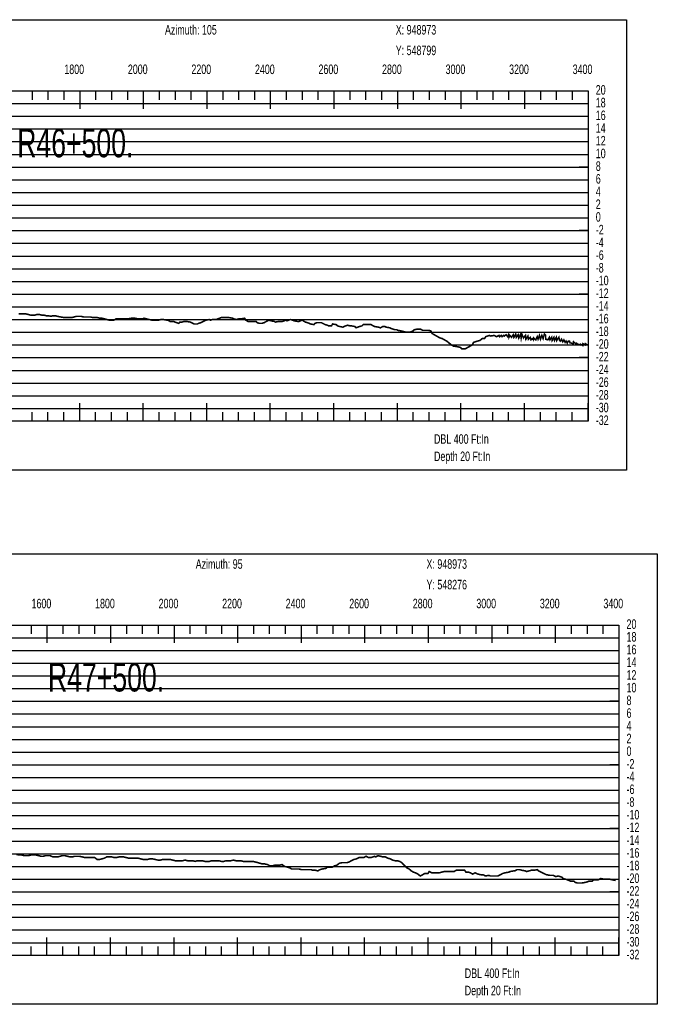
# Model space of a CAD drawing. Header units: inches. Extents: x 471865 to 538526, y 1054316 to 1102451.
# Tile 36 of 131: x 493082 to 495089, y 1070451 to 1073551. Entities that reach past the tile are written whole.
import ezdxf

# ---------------------------------------------------------------- set-up
doc = ezdxf.new("R2010")
doc.units = ezdxf.units.IN
doc.header["$MEASUREMENT"] = 0
for name, color, linetype in [('LABELS', 7, 'Continuous'), ('X_Gr1', 7, 'Continuous'), ('XSECTION', 7, 'Continuous')]:
    doc.layers.add(name, color=color, linetype=linetype)
doc.styles.get("Standard").update_dxf_attribs({"font": 'arial.ttf'})

msp = doc.modelspace()

# ---------------------------------------------------------------- linework, layer by layer
at = {"layer": 'X_Gr1', "color": 6, "linetype": 'Continuous', "lineweight": 18, "true_color": 0xff00ff, "transparency": 33554687, "const_width": 5}
for points in [[(493079.5, 1072624.8), (493086.3, 1072624.8), (493093.5, 1072624.8), (493101.2, 1072624.8), (493109, 1072622.8), (493116.4, 1072620.8), (493123.7, 1072620.8), (493130.5, 1072620.8), (493137.4, 1072622.8), (493144.2, 1072622.8), (493151.1, 1072620.8), (493158.3, 1072620.8), (493165.7, 1072618.8), (493173, 1072618.8), (493180, 1072616.8), (493186.8, 1072618.8), (493194.1, 1072618.8), (493201.3, 1072616.8), (493212, 1072614.8), (493222.8, 1072612.8), (493230.8, 1072612.8), (493238.7, 1072612.8), (493246, 1072612.8), (493253.2, 1072614.8), (493260.9, 1072616.8), (493268.9, 1072616.8), (493276.4, 1072616.8), (493283.3, 1072614.8), (493290.3, 1072614.8), (493297.6, 1072614.8), (493305.4, 1072614.8), (493313, 1072612.8), (493324, 1072612.8), (493327.6, 1072612.8), (493334.6, 1072610.8), (493342.1, 1072610.8), (493349.7, 1072608.8), (493357, 1072606.8), (493364.2, 1072604.8), (493371.3, 1072604.8), (493378.6, 1072604.8), (493385.7, 1072608.8), (493396.5, 1072608.8), (493400.4, 1072608.8), (493408, 1072608.8), (493415.7, 1072608.8), (493422.8, 1072608.8), (493433.3, 1072610.8), (493437.1, 1072610.8), (493445, 1072610.8), (493456.4, 1072608.8), (493460, 1072608.8), (493470.1, 1072608.8), (493473.7, 1072610.8), (493481.5, 1072608.8), (493490.2, 1072606.8), (493498.3, 1072604.8), (493505.3, 1072604.8), (493511.9, 1072604.8), (493519, 1072604.8), (493527, 1072606.8), (493535.1, 1072606.8), (493545.9, 1072604.8), (493549.2, 1072604.8), (493555.6, 1072600.8), (493566.9, 1072600.8), (493571.1, 1072598.8), (493583.3, 1072594.8), (493587, 1072598.8), (493593.7, 1072598.8), (493600.4, 1072600.8), (493607.7, 1072600.8), (493619.5, 1072598.8), (493623.5, 1072596.8), (493631.1, 1072592.8), (493641.9, 1072592.8), (493645.4, 1072594.8), (493652.6, 1072596.8), (493660.3, 1072600.8), (493668.1, 1072604.8), (493679, 1072606.8), (493682.4, 1072604.8), (493689.5, 1072606.8), (493701.5, 1072606.8), (493705.6, 1072608.8), (493716.8, 1072612.8), (493720.3, 1072612.8), (493727.4, 1072612.8), (493734.9, 1072612.8), (493742.3, 1072612.8), (493753.3, 1072610.8), (493757, 1072608.8), (493764.3, 1072606.8), (493771.8, 1072608.8), (493779.2, 1072608.8), (493790.4, 1072610.8), (493794.1, 1072604.8), (493801.2, 1072600.8), (493811.9, 1072600.8), (493815.5, 1072600.8), (493826.4, 1072600.8), (493830, 1072596.8), (493837.2, 1072594.8), (493844.5, 1072594.8), (493851.6, 1072596.8), (493862.6, 1072602.8), (493866.2, 1072604.8), (493873.2, 1072602.8), (493883.8, 1072600.8), (493887.3, 1072598.8), (493898.1, 1072600.8), (493901.7, 1072600.8), (493909.2, 1072600.8), (493920.3, 1072604.8), (493923.7, 1072602.8), (493934.2, 1072606.8), (493941.8, 1072604.8), (493945.7, 1072602.8), (493957.8, 1072600.8), (493961.4, 1072600.8), (493971.5, 1072604.8), (493978.1, 1072600.8), (493981.6, 1072598.8), (493993.7, 1072594.8), (493997.8, 1072592.8), (494008.7, 1072590.8), (494011.8, 1072594.8), (494017.8, 1072596.8), (494028.3, 1072596.8), (494032.2, 1072596.8), (494044.1, 1072590.8), (494051.3, 1072588.8), (494054.6, 1072586.8), (494063.9, 1072586.8), (494067.2, 1072592.8), (494078.6, 1072590.8), (494082.7, 1072586.8), (494090.1, 1072584.8), (494100, 1072582.8), (494103.2, 1072584.8), (494114.5, 1072588.8), (494122.7, 1072586.8), (494126.7, 1072586.8), (494137.6, 1072584.8), (494141, 1072580.8), (494152, 1072584.8), (494159.8, 1072586.8), (494163.6, 1072590.8), (494174.6, 1072590.8), (494181.5, 1072590.8), (494188.3, 1072590.8), (494195.5, 1072586.8), (494199.4, 1072584.8), (494210.9, 1072582.8), (494218.2, 1072580.8), (494225.2, 1072584.8), (494232.1, 1072584.8), (494235.6, 1072582.8), (494247.2, 1072580.8), (494251.2, 1072578.8), (494262.3, 1072574.8), (494269.2, 1072574.8), (494272.7, 1072572.8), (494283.9, 1072570.8), (494291.8, 1072568.8), (494299.5, 1072566.8), (494306.8, 1072566.8), (494310.3, 1072566.8), (494320.7, 1072570.8), (494324.3, 1072574.8), (494335.9, 1072576.8), (494343.6, 1072576.8), (494350.6, 1072572.8), (494356.9, 1072572.8), (494363.2, 1072572.8), (494369.9, 1072572.8), (494377, 1072570.8), (494380.5, 1072562.8), (494391.1, 1072556.8), (494398.1, 1072552.8), (494405.2, 1072548.8), (494412.4, 1072546.8), (494415.9, 1072544.8), (494426.7, 1072538.8), (494434, 1072532.8), (494441.2, 1072526.8), (494448.1, 1072522.8), (494451.5, 1072522.8), (494462.3, 1072520.8), (494470, 1072518.8), (494474, 1072514.8), (494485.3, 1072514.8), (494488.9, 1072516.8), (494499.7, 1072522.8), (494507.1, 1072526.8), (494511.1, 1072534.8), (494523, 1072538.8), (494530.8, 1072540.8), (494538.2, 1072546.8), (494545.5, 1072546.8), (494549.3, 1072552.8), (494560.8, 1072556.8), (494564.6, 1072554.8), (494575.8, 1072556.8), (494583.4, 1072552.8), (494590.8, 1072556.8), (494593, 1072552.8), (494598.1, 1072556.8), (494600.5, 1072552.8), (494605.6, 1072556.8), (494607.7, 1072554.8), (494613.4, 1072558.8), (494618.4, 1072552.8), (494621.2, 1072558.8), (494622.3, 1072550.8), (494625, 1072556.8), (494630.2, 1072550.8), (494636, 1072558.8), (494638, 1072550.8), (494643.6, 1072560.8), (494645.6, 1072550.8), (494651.4, 1072558.8), (494653.3, 1072548.8), (494659.2, 1072560.8), (494660.8, 1072548.8), (494663, 1072560.8), (494668.1, 1072548.8), (494674.4, 1072556.8), (494675.7, 1072544.8), (494682.1, 1072554.8), (494683.6, 1072544.8), (494689.4, 1072550.8), (494691.8, 1072542.8), (494696.7, 1072546.8), (494699.5, 1072542.8), (494700.4, 1072548.8), (494706.8, 1072542.8), (494711.3, 1072552.8), (494713.9, 1072544.8), (494718.4, 1072556.8), (494721.5, 1072544.8), (494725.9, 1072556.8), (494729.9, 1072546.8), (494733.9, 1072560.8), (494737.9, 1072556.8), (494738.1, 1072544.8), (494745, 1072542.8), (494749.5, 1072550.8), (494751.4, 1072542.8), (494756.8, 1072550.8), (494758.3, 1072540.8), (494763.9, 1072550.8), (494765.8, 1072540.8), (494771.4, 1072550.8), (494772.7, 1072540.8), (494779.5, 1072550.8), (494781.7, 1072540.8), (494784.9, 1072538.8), (494787.7, 1072544.8), (494791.9, 1072536.8), (494795.4, 1072542.8), (494799.3, 1072534.8), (494802.2, 1072538.8), (494805.9, 1072532.8), (494809.1, 1072538.8), (494812.9, 1072538.8), (494814.8, 1072532.8), (494817.9, 1072532.8), (494824.5, 1072530.8), (494825.6, 1072536.8), (494832, 1072530.8), (494833.9, 1072532.8), (494839.7, 1072528.8), (494841.3, 1072528.8), (494847.3, 1072526.8), (494848, 1072528.8), (494854.7, 1072524.8), (494855.2, 1072530.8), (494861.9, 1072526.8), (494863, 1072530.8), (494869.2, 1072526.8), (494871.3, 1072526.8)], [(493071.9, 1070922.9), (493079.9, 1070920.9), (493088.2, 1070920.9), (493096.3, 1070918.9), (493103.9, 1070918.9), (493110.8, 1070918.9), (493117.6, 1070920.9), (493125, 1070920.9), (493133.4, 1070920.9), (493142, 1070918.9), (493149.8, 1070916.9), (493156.5, 1070916.9), (493162.9, 1070918.9), (493170, 1070918.9), (493178.2, 1070918.9), (493187, 1070914.9), (493195.2, 1070914.9), (493202.4, 1070914.9), (493209.1, 1070916.9), (493216.3, 1070918.9), (493224.4, 1070918.9), (493233.1, 1070916.9), (493241.4, 1070914.9), (493248.6, 1070914.9), (493255.2, 1070916.9), (493262.5, 1070916.9), (493270.9, 1070916.9), (493279.6, 1070914.9), (493287.7, 1070912.9), (493295.1, 1070912.9), (493302.4, 1070912.9), (493310.1, 1070912.9), (493318.1, 1070912.9), (493326.3, 1070906.9), (493334, 1070906.9), (493341.3, 1070908.9), (493348.7, 1070910.9), (493356.4, 1070914.9), (493364.4, 1070914.9), (493372.5, 1070914.9), (493380.3, 1070912.9), (493387.5, 1070912.9), (493394.4, 1070914.9), (493401.5, 1070914.9), (493409.6, 1070914.9), (493418.1, 1070912.9), (493426, 1070910.9), (493432.9, 1070910.9), (493439.5, 1070910.9), (493446.7, 1070910.9), (493454.9, 1070910.9), (493463.5, 1070908.9), (493471.4, 1070906.9), (493478.3, 1070906.9), (493484.9, 1070906.9), (493492, 1070908.9), (493500.4, 1070908.9), (493509.2, 1070906.9), (493517.5, 1070904.9), (493525.1, 1070904.9), (493532.4, 1070906.9), (493540.1, 1070906.9), (493548.1, 1070906.9), (493556.3, 1070906.9), (493564.3, 1070904.9), (493572.2, 1070902.9), (493579.9, 1070902.9), (493587.5, 1070902.9), (493595, 1070902.9), (493602.8, 1070904.9), (493610.8, 1070902.9), (493619.1, 1070902.9), (493627, 1070902.9), (493634.4, 1070900.9), (493641.6, 1070902.9), (493649.1, 1070902.9), (493656.9, 1070902.9), (493664.9, 1070900.9), (493672.5, 1070900.9), (493679.7, 1070900.9), (493686.6, 1070902.9), (493693.7, 1070902.9), (493701.1, 1070902.9), (493709.2, 1070902.9), (493717.3, 1070900.9), (493724.8, 1070900.9), (493732, 1070902.9), (493739.4, 1070902.9), (493747.2, 1070902.9), (493755.1, 1070904.9), (493762.9, 1070902.9), (493770.6, 1070902.9), (493778.2, 1070902.9), (493786.1, 1070900.9), (493793.8, 1070900.9), (493801.1, 1070900.9), (493808.6, 1070900.9), (493816.5, 1070900.9), (493824.5, 1070898.9), (493832, 1070896.9), (493838.9, 1070894.9), (493845.9, 1070892.9), (493853.6, 1070892.9), (493862, 1070890.9), (493870.2, 1070886.9), (493877.8, 1070886.9), (493885.1, 1070888.9), (493892.4, 1070888.9), (493900.1, 1070888.9), (493908.2, 1070890.9), (493916.5, 1070884.9), (493924.4, 1070882.9), (493931.5, 1070880.9), (493938.4, 1070876.9), (493945.6, 1070876.9), (493953.4, 1070876.9), (493961.4, 1070876.9), (493969.1, 1070874.9), (493976.5, 1070874.9), (493983.7, 1070874.9), (493990.9, 1070874.9), (493998.3, 1070874.9), (494005.8, 1070872.9), (494013.4, 1070872.9), (494020.7, 1070870.9), (494027.5, 1070874.9), (494034.6, 1070876.9), (494046.2, 1070878.9), (494050.4, 1070882.9), (494058.6, 1070882.9), (494066.3, 1070882.9), (494073.6, 1070886.9), (494080.7, 1070888.9), (494088.5, 1070894.9), (494096.9, 1070896.9), (494104.9, 1070896.9), (494112.3, 1070896.9), (494119.2, 1070898.9), (494126.3, 1070902.9), (494134.2, 1070906.9), (494142.6, 1070908.9), (494150.7, 1070912.9), (494158, 1070912.9), (494165.1, 1070912.9), (494172.5, 1070916.9), (494180.3, 1070912.9), (494188.2, 1070912.9), (494199.5, 1070916.9), (494203.2, 1070914.9), (494210.5, 1070918.9), (494218, 1070916.9), (494225.7, 1070914.9), (494233.3, 1070914.9), (494241, 1070910.9), (494248.7, 1070908.9), (494256.4, 1070904.9), (494264, 1070902.9), (494271.2, 1070902.9), (494278.2, 1070900.9), (494285.1, 1070896.9), (494292.5, 1070888.9), (494300.5, 1070880.9), (494308.1, 1070876.9), (494315.1, 1070870.9), (494321.7, 1070866.9), (494328.5, 1070864.9), (494335.8, 1070860.9), (494343.3, 1070854.9), (494350.6, 1070858.9), (494357.4, 1070862.9), (494367.6, 1070862.9), (494371.3, 1070868.9), (494379.3, 1070864.9), (494387.8, 1070864.9), (494395.8, 1070864.9), (494403.2, 1070864.9), (494410.4, 1070866.9), (494418, 1070868.9), (494426.1, 1070868.9), (494434.4, 1070868.9), (494442.2, 1070868.9), (494449.5, 1070868.9), (494456.4, 1070872.9), (494463.5, 1070872.9), (494470.9, 1070872.9), (494482.9, 1070872.9), (494487.1, 1070866.9), (494494.6, 1070866.9), (494501.2, 1070864.9), (494508, 1070860.9), (494515.7, 1070864.9), (494524.7, 1070860.9), (494533.3, 1070858.9), (494541.1, 1070858.9), (494548.3, 1070854.9), (494559.5, 1070856.9), (494563.7, 1070854.9), (494571.8, 1070854.9), (494579.8, 1070854.9), (494587.7, 1070854.9), (494595.3, 1070858.9), (494602.9, 1070862.9), (494610.3, 1070864.9), (494621.6, 1070866.9), (494625.6, 1070868.9), (494636.9, 1070870.9), (494640.6, 1070870.9), (494647.9, 1070874.9), (494655.3, 1070874.9), (494662.9, 1070872.9), (494674.1, 1070870.9), (494677.9, 1070868.9), (494685.2, 1070870.9), (494692.8, 1070872.9), (494700.6, 1070872.9), (494712, 1070874.9), (494715.9, 1070870.9), (494723.8, 1070866.9), (494732.1, 1070862.9), (494740.3, 1070858.9), (494751.6, 1070856.9), (494755.2, 1070856.9), (494762.1, 1070856.9), (494769.4, 1070852.9), (494777.4, 1070854.9), (494789.3, 1070850.9), (494793, 1070846.9), (494800.2, 1070844.9), (494811.6, 1070840.9), (494815.5, 1070838.9), (494826.9, 1070838.9), (494830.6, 1070834.9), (494837.5, 1070832.9), (494844.6, 1070832.9), (494852.3, 1070832.9), (494863.4, 1070834.9), (494870.4, 1070836.9), (494873.8, 1070838.9), (494884.9, 1070838.9), (494888.7, 1070842.9), (494899.6, 1070842.9), (494903.4, 1070842.9), (494910.9, 1070846.9), (494922, 1070844.9), (494925.6, 1070844.9), (494932.6, 1070844.9), (494939.7, 1070844.9), (494947, 1070842.9), (494958, 1070840.9)]]:
    msp.add_lwpolyline(points, dxfattribs=at)
at = {"layer": 'XSECTION', "color": 18, "linetype": 'Continuous', "true_color": 0x000000}
for points in [[(491350.1, 1073550.8), (494992.5, 1073550.8), (494992.5, 1072132.8), (491350.1, 1072132.8), (491350.1, 1073550.8)], [(491471.3, 1073326.8), (494871.3, 1073326.8), (494871.3, 1072286.8), (491471.3, 1072286.8), (491471.3, 1073326.8)], [(493121.3, 1073326.8), (493121.3, 1073298.8)], [(493171.3, 1073326.8), (493171.3, 1073298.8)], [(493221.3, 1073326.8), (493221.3, 1073298.8)], [(493271.3, 1073326.8), (493271.3, 1073270.4)], [(493271.3, 1073326.8), (493271.3, 1073298.8)], [(493321.3, 1073326.8), (493321.3, 1073298.8)], [(493371.3, 1073326.8), (493371.3, 1073298.8)], [(493421.3, 1073326.8), (493421.3, 1073298.8)], [(493471.3, 1073326.8), (493471.3, 1073270.4)], [(493471.3, 1073326.8), (493471.3, 1073298.8)], [(493521.3, 1073326.8), (493521.3, 1073298.8)], [(493571.3, 1073326.8), (493571.3, 1073298.8)], [(493621.3, 1073326.8), (493621.3, 1073298.8)], [(493671.3, 1073326.8), (493671.3, 1073270.4)], [(493671.3, 1073326.8), (493671.3, 1073298.8)], [(493721.3, 1073326.8), (493721.3, 1073298.8)], [(493771.3, 1073326.8), (493771.3, 1073298.8)], [(493821.3, 1073326.8), (493821.3, 1073298.8)], [(493871.3, 1073326.8), (493871.3, 1073270.4)], [(493871.3, 1073326.8), (493871.3, 1073298.8)], [(493921.3, 1073326.8), (493921.3, 1073298.8)], [(493971.3, 1073326.8), (493971.3, 1073298.8)], [(494021.3, 1073326.8), (494021.3, 1073298.8)], [(494071.3, 1073326.8), (494071.3, 1073270.4)], [(494071.3, 1073326.8), (494071.3, 1073298.8)], [(494121.3, 1073326.8), (494121.3, 1073298.8)], [(494171.3, 1073326.8), (494171.3, 1073298.8)], [(494221.3, 1073326.8), (494221.3, 1073298.8)], [(494271.3, 1073326.8), (494271.3, 1073270.4)], [(494271.3, 1073326.8), (494271.3, 1073298.8)], [(494321.3, 1073326.8), (494321.3, 1073298.8)], [(494371.3, 1073326.8), (494371.3, 1073298.8)], [(494421.3, 1073326.8), (494421.3, 1073298.8)], [(494471.3, 1073326.8), (494471.3, 1073270.4)], [(494471.3, 1073326.8), (494471.3, 1073298.8)], [(494521.3, 1073326.8), (494521.3, 1073298.8)], [(494571.3, 1073326.8), (494571.3, 1073298.8)], [(494621.3, 1073326.8), (494621.3, 1073298.8)], [(494671.3, 1073326.8), (494671.3, 1073270.4)], [(494671.3, 1073326.8), (494671.3, 1073298.8)], [(494721.3, 1073326.8), (494721.3, 1073298.8)], [(494771.3, 1073326.8), (494771.3, 1073298.8)], [(494821.3, 1073326.8), (494821.3, 1073298.8)], [(494871.3, 1073326.8), (494871.3, 1073270.4)], [(494871.3, 1073326.8), (494871.3, 1073298.8)], [(494871.3, 1073086.8), (494843.3, 1073086.8)], [(494871.3, 1072886.8), (494843.3, 1072886.8)], [(494871.3, 1072686.8), (494843.3, 1072686.8)], [(494871.3, 1072486.8), (494843.3, 1072486.8)], [(493271.3, 1072286.8), (493271.3, 1072343.2)], [(493471.3, 1072286.8), (493471.3, 1072343.2)], [(493671.3, 1072286.8), (493671.3, 1072343.2)], [(493871.3, 1072286.8), (493871.3, 1072343.2)], [(494071.3, 1072286.8), (494071.3, 1072343.2)], [(494271.3, 1072286.8), (494271.3, 1072343.2)], [(494471.3, 1072286.8), (494471.3, 1072343.2)], [(494671.3, 1072286.8), (494671.3, 1072343.2)], [(494871.3, 1072286.8), (494871.3, 1072343.2)], [(493121.3, 1072286.8), (493121.3, 1072314.8)], [(493171.3, 1072286.8), (493171.3, 1072314.8)], [(493221.3, 1072286.8), (493221.3, 1072314.8)], [(493271.3, 1072286.8), (493271.3, 1072314.8)], [(493321.3, 1072286.8), (493321.3, 1072314.8)], [(493371.3, 1072286.8), (493371.3, 1072314.8)], [(493421.3, 1072286.8), (493421.3, 1072314.8)], [(493471.3, 1072286.8), (493471.3, 1072314.8)], [(493521.3, 1072286.8), (493521.3, 1072314.8)], [(493571.3, 1072286.8), (493571.3, 1072314.8)], [(493621.3, 1072286.8), (493621.3, 1072314.8)], [(493671.3, 1072286.8), (493671.3, 1072314.8)], [(493721.3, 1072286.8), (493721.3, 1072314.8)], [(493771.3, 1072286.8), (493771.3, 1072314.8)], [(493821.3, 1072286.8), (493821.3, 1072314.8)], [(493871.3, 1072286.8), (493871.3, 1072314.8)], [(493921.3, 1072286.8), (493921.3, 1072314.8)], [(493971.3, 1072286.8), (493971.3, 1072314.8)], [(494021.3, 1072286.8), (494021.3, 1072314.8)], [(494071.3, 1072286.8), (494071.3, 1072314.8)], [(494121.3, 1072286.8), (494121.3, 1072314.8)], [(494171.3, 1072286.8), (494171.3, 1072314.8)], [(494221.3, 1072286.8), (494221.3, 1072314.8)], [(494271.3, 1072286.8), (494271.3, 1072314.8)], [(494321.3, 1072286.8), (494321.3, 1072314.8)], [(494371.3, 1072286.8), (494371.3, 1072314.8)], [(494421.3, 1072286.8), (494421.3, 1072314.8)], [(494471.3, 1072286.8), (494471.3, 1072314.8)], [(494521.3, 1072286.8), (494521.3, 1072314.8)], [(494571.3, 1072286.8), (494571.3, 1072314.8)], [(494621.3, 1072286.8), (494621.3, 1072314.8)], [(494671.3, 1072286.8), (494671.3, 1072314.8)], [(494721.3, 1072286.8), (494721.3, 1072314.8)], [(494771.3, 1072286.8), (494771.3, 1072314.8)], [(494821.3, 1072286.8), (494821.3, 1072314.8)], [(494871.3, 1072286.8), (494871.3, 1072314.8)], [(491446.9, 1071868.9), (495089.3, 1071868.9), (495089.3, 1070450.9), (491446.9, 1070450.9), (491446.9, 1071868.9)], [(491568.1, 1071644.9), (494968.1, 1071644.9), (494968.1, 1070604.9), (491568.1, 1070604.9), (491568.1, 1071644.9)], [(493118.1, 1071644.9), (493118.1, 1071616.9)], [(493168.1, 1071644.9), (493168.1, 1071588.5)], [(493168.1, 1071644.9), (493168.1, 1071616.9)], [(493218.1, 1071644.9), (493218.1, 1071616.9)], [(493268.1, 1071644.9), (493268.1, 1071616.9)], [(493318.1, 1071644.9), (493318.1, 1071616.9)], [(493368.1, 1071644.9), (493368.1, 1071588.5)], [(493368.1, 1071644.9), (493368.1, 1071616.9)], [(493418.1, 1071644.9), (493418.1, 1071616.9)], [(493468.1, 1071644.9), (493468.1, 1071616.9)], [(493518.1, 1071644.9), (493518.1, 1071616.9)], [(493568.1, 1071644.9), (493568.1, 1071588.5)], [(493568.1, 1071644.9), (493568.1, 1071616.9)], [(493618.1, 1071644.9), (493618.1, 1071616.9)], [(493668.1, 1071644.9), (493668.1, 1071616.9)], [(493718.1, 1071644.9), (493718.1, 1071616.9)], [(493768.1, 1071644.9), (493768.1, 1071588.5)], [(493768.1, 1071644.9), (493768.1, 1071616.9)], [(493818.1, 1071644.9), (493818.1, 1071616.9)], [(493868.1, 1071644.9), (493868.1, 1071616.9)], [(493918.1, 1071644.9), (493918.1, 1071616.9)], [(493968.1, 1071644.9), (493968.1, 1071588.5)], [(493968.1, 1071644.9), (493968.1, 1071616.9)], [(494018.1, 1071644.9), (494018.1, 1071616.9)], [(494068.1, 1071644.9), (494068.1, 1071616.9)], [(494118.1, 1071644.9), (494118.1, 1071616.9)], [(494168.1, 1071644.9), (494168.1, 1071588.5)], [(494168.1, 1071644.9), (494168.1, 1071616.9)], [(494218.1, 1071644.9), (494218.1, 1071616.9)], [(494268.1, 1071644.9), (494268.1, 1071616.9)], [(494318.1, 1071644.9), (494318.1, 1071616.9)], [(494368.1, 1071644.9), (494368.1, 1071588.5)], [(494368.1, 1071644.9), (494368.1, 1071616.9)], [(494418.1, 1071644.9), (494418.1, 1071616.9)], [(494468.1, 1071644.9), (494468.1, 1071616.9)], [(494518.1, 1071644.9), (494518.1, 1071616.9)], [(494568.1, 1071644.9), (494568.1, 1071588.5)], [(494568.1, 1071644.9), (494568.1, 1071616.9)], [(494618.1, 1071644.9), (494618.1, 1071616.9)], [(494668.1, 1071644.9), (494668.1, 1071616.9)], [(494718.1, 1071644.9), (494718.1, 1071616.9)], [(494768.1, 1071644.9), (494768.1, 1071588.5)], [(494768.1, 1071644.9), (494768.1, 1071616.9)], [(494818.1, 1071644.9), (494818.1, 1071616.9)], [(494868.1, 1071644.9), (494868.1, 1071616.9)], [(494918.1, 1071644.9), (494918.1, 1071616.9)], [(494968.1, 1071644.9), (494968.1, 1071588.5)], [(494968.1, 1071644.9), (494968.1, 1071616.9)], [(494968.1, 1071404.9), (494940.1, 1071404.9)], [(494968.1, 1071204.9), (494940.1, 1071204.9)], [(494968.1, 1071004.9), (494940.1, 1071004.9)], [(494968.1, 1070804.9), (494940.1, 1070804.9)], [(493168.1, 1070604.9), (493168.1, 1070661.3)], [(493368.1, 1070604.9), (493368.1, 1070661.3)], [(493568.1, 1070604.9), (493568.1, 1070661.3)], [(493768.1, 1070604.9), (493768.1, 1070661.3)], [(493968.1, 1070604.9), (493968.1, 1070661.3)], [(494168.1, 1070604.9), (494168.1, 1070661.3)], [(494368.1, 1070604.9), (494368.1, 1070661.3)], [(494568.1, 1070604.9), (494568.1, 1070661.3)], [(494768.1, 1070604.9), (494768.1, 1070661.3)], [(494968.1, 1070604.9), (494968.1, 1070661.3)], [(493118.1, 1070604.9), (493118.1, 1070632.9)], [(493168.1, 1070604.9), (493168.1, 1070632.9)], [(493218.1, 1070604.9), (493218.1, 1070632.9)], [(493268.1, 1070604.9), (493268.1, 1070632.9)], [(493318.1, 1070604.9), (493318.1, 1070632.9)], [(493368.1, 1070604.9), (493368.1, 1070632.9)], [(493418.1, 1070604.9), (493418.1, 1070632.9)], [(493468.1, 1070604.9), (493468.1, 1070632.9)], [(493518.1, 1070604.9), (493518.1, 1070632.9)], [(493568.1, 1070604.9), (493568.1, 1070632.9)], [(493618.1, 1070604.9), (493618.1, 1070632.9)], [(493668.1, 1070604.9), (493668.1, 1070632.9)], [(493718.1, 1070604.9), (493718.1, 1070632.9)], [(493768.1, 1070604.9), (493768.1, 1070632.9)], [(493818.1, 1070604.9), (493818.1, 1070632.9)], [(493868.1, 1070604.9), (493868.1, 1070632.9)], [(493918.1, 1070604.9), (493918.1, 1070632.9)], [(493968.1, 1070604.9), (493968.1, 1070632.9)], [(494018.1, 1070604.9), (494018.1, 1070632.9)], [(494068.1, 1070604.9), (494068.1, 1070632.9)], [(494118.1, 1070604.9), (494118.1, 1070632.9)], [(494168.1, 1070604.9), (494168.1, 1070632.9)], [(494218.1, 1070604.9), (494218.1, 1070632.9)], [(494268.1, 1070604.9), (494268.1, 1070632.9)], [(494318.1, 1070604.9), (494318.1, 1070632.9)], [(494368.1, 1070604.9), (494368.1, 1070632.9)], [(494418.1, 1070604.9), (494418.1, 1070632.9)], [(494468.1, 1070604.9), (494468.1, 1070632.9)], [(494518.1, 1070604.9), (494518.1, 1070632.9)], [(494568.1, 1070604.9), (494568.1, 1070632.9)], [(494618.1, 1070604.9), (494618.1, 1070632.9)], [(494668.1, 1070604.9), (494668.1, 1070632.9)], [(494718.1, 1070604.9), (494718.1, 1070632.9)], [(494768.1, 1070604.9), (494768.1, 1070632.9)], [(494818.1, 1070604.9), (494818.1, 1070632.9)], [(494868.1, 1070604.9), (494868.1, 1070632.9)], [(494918.1, 1070604.9), (494918.1, 1070632.9)], [(494968.1, 1070604.9), (494968.1, 1070632.9)]]:
    msp.add_lwpolyline(points, dxfattribs=at)
at = {"layer": 'XSECTION', "color": 18, "true_color": 0x000000}
for points in [[(491471.3, 1073286.8), (494871.3, 1073286.8)], [(491471.3, 1073246.8), (494871.3, 1073246.8)], [(491471.3, 1073206.8), (494871.3, 1073206.8)], [(491471.3, 1073166.8), (494871.3, 1073166.8)], [(491471.3, 1073126.8), (494871.3, 1073126.8)], [(491471.3, 1073086.8), (494871.3, 1073086.8)], [(491471.3, 1073046.8), (494871.3, 1073046.8)], [(491471.3, 1073006.8), (494871.3, 1073006.8)], [(491471.3, 1072966.8), (494871.3, 1072966.8)], [(491471.3, 1072926.8), (494871.3, 1072926.8)], [(491471.3, 1072886.8), (494871.3, 1072886.8)], [(491471.3, 1072846.8), (494871.3, 1072846.8)], [(491471.3, 1072806.8), (494871.3, 1072806.8)], [(491471.3, 1072766.8), (494871.3, 1072766.8)], [(491471.3, 1072726.8), (494871.3, 1072726.8)], [(491471.3, 1072686.8), (494871.3, 1072686.8)], [(491471.3, 1072646.8), (494871.3, 1072646.8)], [(491471.3, 1072606.8), (494871.3, 1072606.8)], [(491471.3, 1072566.8), (494871.3, 1072566.8)], [(491471.3, 1072526.8), (494871.3, 1072526.8)], [(491471.3, 1072486.8), (494871.3, 1072486.8)], [(491471.3, 1072446.8), (494871.3, 1072446.8)], [(491471.3, 1072406.8), (494871.3, 1072406.8)], [(491471.3, 1072366.8), (494871.3, 1072366.8)], [(491471.3, 1072326.8), (494871.3, 1072326.8)], [(491568.1, 1071604.9), (494968.1, 1071604.9)], [(491568.1, 1071564.9), (494968.1, 1071564.9)], [(491568.1, 1071524.9), (494968.1, 1071524.9)], [(491568.1, 1071484.9), (494968.1, 1071484.9)], [(491568.1, 1071444.9), (494968.1, 1071444.9)], [(491568.1, 1071404.9), (494968.1, 1071404.9)], [(491568.1, 1071364.9), (494968.1, 1071364.9)], [(491568.1, 1071324.9), (494968.1, 1071324.9)], [(491568.1, 1071284.9), (494968.1, 1071284.9)], [(491568.1, 1071244.9), (494968.1, 1071244.9)], [(491568.1, 1071204.9), (494968.1, 1071204.9)], [(491568.1, 1071164.9), (494968.1, 1071164.9)], [(491568.1, 1071124.9), (494968.1, 1071124.9)], [(491568.1, 1071084.9), (494968.1, 1071084.9)], [(491568.1, 1071044.9), (494968.1, 1071044.9)], [(491568.1, 1071004.9), (494968.1, 1071004.9)], [(491568.1, 1070964.9), (494968.1, 1070964.9)], [(491568.1, 1070924.9), (494968.1, 1070924.9)], [(491568.1, 1070884.9), (494968.1, 1070884.9)], [(491568.1, 1070844.9), (494968.1, 1070844.9)], [(491568.1, 1070804.9), (494968.1, 1070804.9)], [(491568.1, 1070764.9), (494968.1, 1070764.9)], [(491568.1, 1070724.9), (494968.1, 1070724.9)], [(491568.1, 1070684.9), (494968.1, 1070684.9)], [(491568.1, 1070644.9), (494968.1, 1070644.9)]]:
    msp.add_lwpolyline(points, dxfattribs=at)

# ---------------------------------------------------------------- texts
at = {"layer": 'LABELS', "color": 18, "true_color": 0x000000, "width": 0.666667}
for s, height, p in [('Azimuth: 105', 30, (493539.7, 1073504)), ('X: 948973', 30, (494266.1, 1073504)), ('Y: 548799', 30, (494266.1, 1073439.2)), ('1800', 30, (493222.9, 1073379.6)), ('2000', 30, (493422.9, 1073379.6)), ('2200', 30, (493622.9, 1073379.6)), ('2400', 30, (493822.9, 1073379.6)), ('2600', 30, (494022.9, 1073379.6)), ('2800', 30, (494222.9, 1073379.6)), ('3000', 30, (494422.9, 1073379.6)), ('3200', 30, (494622.9, 1073379.6)), ('3400', 30, (494822.9, 1073379.6)), ('20', 30, (494895.7, 1073314.8)), ('18', 30, (494895.7, 1073274.8)), ('16', 30, (494895.7, 1073234.8)), ('R46+500.', 90, (493074.5, 1073117.6)), ('14', 30, (494895.7, 1073194.8)), ('12', 30, (494895.7, 1073154.8)), ('10', 30, (494895.7, 1073114.8)), ('8', 30, (494895.7, 1073074.8)), ('6', 30, (494895.7, 1073034.8)), ('4', 30, (494895.7, 1072994.8)), ('2', 30, (494895.7, 1072954.8)), ('0', 30, (494895.7, 1072914.8)), ('-2', 30, (494895.7, 1072874.8)), ('-4', 30, (494895.7, 1072834.8)), ('-6', 30, (494895.7, 1072794.8)), ('-8', 30, (494895.7, 1072754.8)), ('-10', 30, (494895.7, 1072714.8)), ('-12', 30, (494895.7, 1072674.8)), ('-14', 30, (494895.7, 1072634.8)), ('-16', 30, (494895.7, 1072594.8)), ('-18', 30, (494895.7, 1072554.8)), ('-20', 30, (494895.7, 1072514.8)), ('-22', 30, (494895.7, 1072474.8)), ('-24', 30, (494895.7, 1072434.8)), ('-26', 30, (494895.7, 1072394.8)), ('-28', 30, (494895.7, 1072354.8)), ('-30', 30, (494895.7, 1072314.8)), ('-32', 30, (494895.7, 1072274.8)), ('DBL 400 Ft:In', 30, (494386.5, 1072215.6)), ('Depth 20 Ft:In', 30, (494386.5, 1072161.2)), ('Azimuth: 95', 30, (493636.5, 1071822.1)), ('X: 948973', 30, (494362.9, 1071822.1)), ('Y: 548276', 30, (494362.9, 1071757.3)), ('1600', 30, (493119.7, 1071697.7)), ('1800', 30, (493319.7, 1071697.7)), ('2000', 30, (493519.7, 1071697.7)), ('2200', 30, (493719.7, 1071697.7)), ('2400', 30, (493919.7, 1071697.7)), ('2600', 30, (494119.7, 1071697.7)), ('2800', 30, (494319.7, 1071697.7)), ('3000', 30, (494519.7, 1071697.7)), ('3200', 30, (494719.7, 1071697.7)), ('3400', 30, (494919.7, 1071697.7)), ('20', 30, (494992.5, 1071632.9)), ('18', 30, (494992.5, 1071592.9)), ('16', 30, (494992.5, 1071552.9)), ('R47+500.', 90, (493171.3, 1071435.7)), ('14', 30, (494992.5, 1071512.9)), ('12', 30, (494992.5, 1071472.9)), ('10', 30, (494992.5, 1071432.9)), ('8', 30, (494992.5, 1071392.9)), ('6', 30, (494992.5, 1071352.9)), ('4', 30, (494992.5, 1071312.9)), ('2', 30, (494992.5, 1071272.9)), ('0', 30, (494992.5, 1071232.9)), ('-2', 30, (494992.5, 1071192.9)), ('-4', 30, (494992.5, 1071152.9)), ('-6', 30, (494992.5, 1071112.9)), ('-8', 30, (494992.5, 1071072.9)), ('-10', 30, (494992.5, 1071032.9)), ('-12', 30, (494992.5, 1070992.9)), ('-14', 30, (494992.5, 1070952.9)), ('-16', 30, (494992.5, 1070912.9)), ('-18', 30, (494992.5, 1070872.9)), ('-20', 30, (494992.5, 1070832.9)), ('-22', 30, (494992.5, 1070792.9)), ('-24', 30, (494992.5, 1070752.9)), ('-26', 30, (494992.5, 1070712.9)), ('-28', 30, (494992.5, 1070672.9)), ('-30', 30, (494992.5, 1070632.9)), ('-32', 30, (494992.5, 1070592.9)), ('DBL 400 Ft:In', 30, (494483.3, 1070533.7)), ('Depth 20 Ft:In', 30, (494483.3, 1070479.3))]:
    msp.add_text(s, height=height, dxfattribs=at).set_placement(p)

doc.saveas('drawing.dxf')
